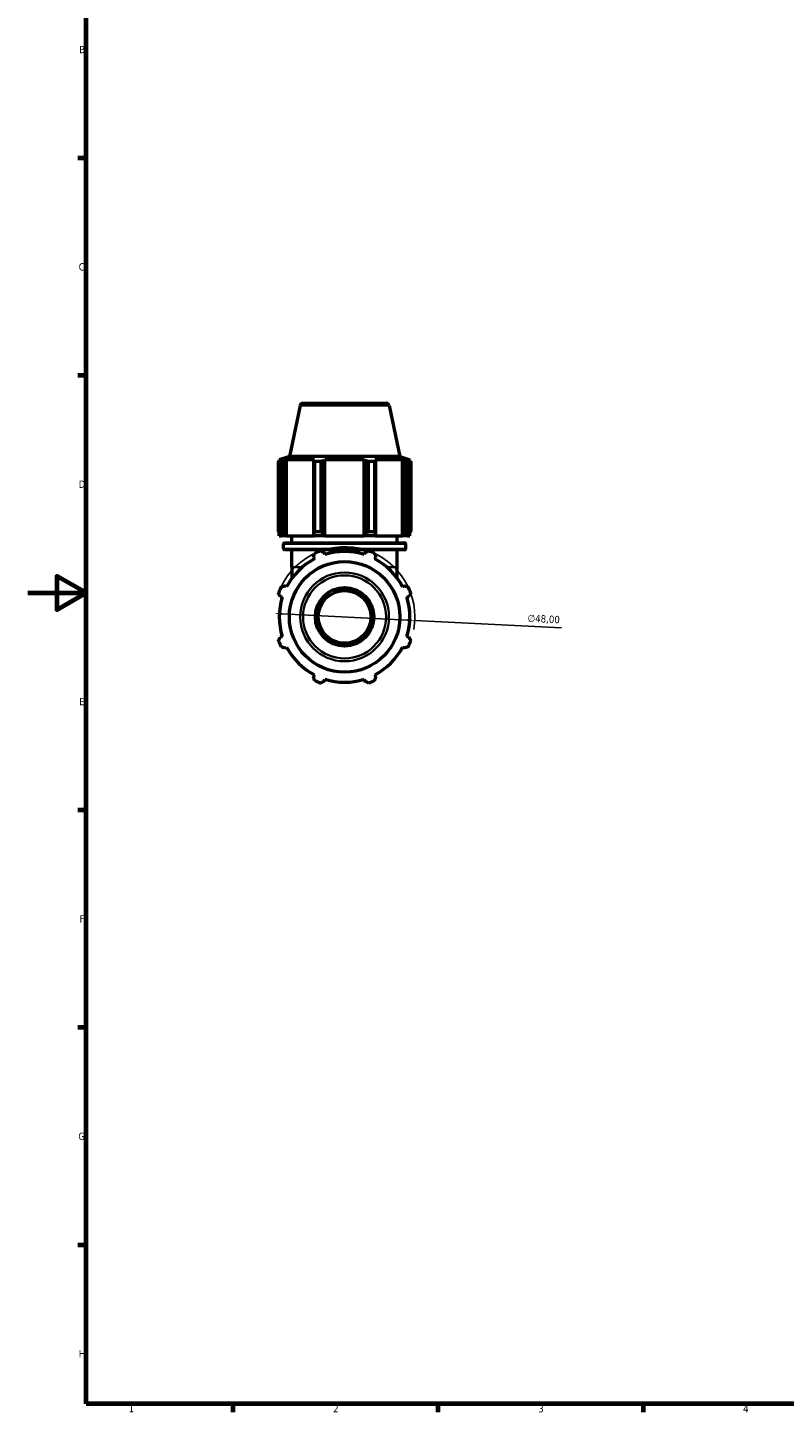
# Model space of a CAD drawing. Header units: millimetres. Extents: x 0 to 914, y 0 to 980.
# Tile 1 of 6: x 0 to 259, y 17 to 490. Entities that reach past the tile are written whole.
import ezdxf

# ---------------------------------------------------------------- set-up
doc = ezdxf.new("R2010")
doc.units = ezdxf.units.MM
for name, color, linetype, lineweight in [('Border (ISO)', 7, 'Continuous', 70), ('Dimension (ISO)', 7, 'Continuous', 25), ('Visible (ISO)', 7, 'Continuous', 50), ('Visible Narrow (ISO)', 7, 'Continuous', 35)]:
    doc.layers.add(name, color=color, linetype=linetype, lineweight=lineweight)
doc.styles.add('Note Text (ISO)', font='tahoma.ttf')
doc.dimstyles.new('Default (ISO)', dxfattribs={"dimtxt": 2.5, "dimasz": 2.5, "dimexe": 3.175, "dimexo": 0, "dimgap": 0.762, "dimtad": 1, "dimrnd": 1e-08, "dimzin": 0, "dimtxsty": 'Note Text (ISO)', "dimcen": 0.09, "dimdle": 10, "dimclrd": 256, "dimclre": 256, "dimclrt": 232, "dimazin": 0, "dimtfac": 1.40208, "dimtmove": 0, "dimatfit": 3, "dimfxl": 1, "dimtolj": 1, "dimtzin": 0, "dimlwd": -1, "dimlwe": -1, "dimarcsym": 0})

# ---------------------------------------------------------------- blocks, each defined once
blk = doc.blocks.new('Borders Default Border')
at = {"layer": 'Border (ISO)'}
for p, q in [((20, 445.5), (17.1, 445.5)), ((20, 371.25), (17.1, 371.25)), ((20, 222.75), (17.1, 222.75)), ((20, 148.5), (17.1, 148.5)), ((20, 74.25), (17.1, 74.25)), ((70.08, 20), (70.08, 17.1)), ((140.17, 20), (140.17, 17.1)), ((210.25, 20), (210.25, 17.1))]:
    blk.add_line(p, q, dxfattribs=at)
at = {"layer": 'Border (ISO)', "flags": 128}
for points in [[(20, 20), (20, 574), (821, 574), (821, 20), (20, 20)], [(0, 297), (20, 297), (10, 302.77), (10, 291.23), (20, 297)]]:
    blk.add_lwpolyline(points, dxfattribs=at)
at = {"layer": 'Border (ISO)', "color": 232, "true_color": 0xca0064, "char_height": 2.5, "attachment_point": 7, "style": 'Note Text (ISO)'}
for s, insert in [('B', (17.59, 481.37)), ('C', (17.43, 407.08)), ('D', (17.43, 332.88)), ('E', (17.64, 258.63)), ('F', (17.7, 184.38)), ('G', (17.31, 110.08)), ('H', (17.44, 35.88)), ('1', (34.48, 17.1)), ('2', (104.37, 17.1)), ('3', (174.43, 17.05)), ('4', (244.42, 17.1))]:
    blk.add_mtext(s, dxfattribs=dict(at, insert=insert))
blk = doc.blocks.new('*D10')
at = {"layer": 'Defpoints', "color": 0, "transparency": 16777216}
for p in [(84.31, 290.01), (132.25, 287.61)]:
    blk.add_point(p, dxfattribs=at)
at = {"layer": 'Dimension (ISO)', "transparency": 16777216}
for p, q in [((86.81, 289.88), (129.75, 287.73)), ((132.25, 287.61), (182.43, 285.1))]:
    blk.add_line(p, q, dxfattribs=at)
blk.add_arc((108.28, 288.81), 24, 349.5586, 154.792, dxfattribs=at)
for points in [[(86.83, 290.3), (86.79, 289.47), (84.31, 290.01)], [(129.77, 288.15), (129.73, 287.32), (132.25, 287.61)]]:
    blk.add_solid(points, dxfattribs=at)
at = {"layer": 'Dimension (ISO)', "color": 232, "true_color": 0xca0064, "transparency": 16777216, "insert": (170.89, 289.66), "char_height": 2.5, "attachment_point": 1, "rotation": 357.1383, "style": 'Note Text (ISO)'}
blk.add_mtext('\\A1;∅48,00', dxfattribs=at)

msp = doc.modelspace()

# ---------------------------------------------------------------- linework, layer by layer
at = {"layer": 'Visible (ISO)'}
for p, q in [((93.111, 361.016), (89.4, 343.558)), ((94.089, 361.808), (122.47, 361.808)), ((123.448, 361.016), (127.159, 343.558)), ((85.697, 317.988), (85.697, 341.894)), ((86.565, 341.894), (85.697, 341.894)), ((89.4, 343.558), (85.959, 342.44)), ((86.992, 342.44), (85.959, 342.44)), ((85.959, 342.03), (85.959, 342.44)), ((86.992, 342.44), (86.306, 342.206)), ((86.565, 341.894), (86.565, 317.988)), ((87.843, 342.206), (88.481, 342.44)), ((87.843, 317.028), (87.843, 342.206)), ((97.973, 342.44), (88.481, 342.44)), ((88.481, 316.548), (88.481, 342.44)), ((127.159, 343.558), (89.4, 343.558)), ((97.973, 342.44), (97.641, 342.206)), ((97.641, 342.206), (97.641, 317.028)), ((98.058, 317.988), (98.058, 341.894)), ((100.153, 341.894), (98.058, 341.894)), ((100.153, 341.894), (100.153, 317.988)), ((101.351, 342.206), (101.568, 342.44)), ((101.351, 317.028), (101.351, 342.206)), ((114.991, 342.44), (101.568, 342.44)), ((101.568, 316.548), (101.568, 342.44)), ((114.991, 342.44), (115.208, 342.206)), ((114.991, 316.548), (114.991, 342.44)), ((115.208, 342.206), (115.208, 317.028)), ((116.406, 317.988), (116.406, 341.894)), ((118.501, 341.894), (116.406, 341.894)), ((118.501, 341.894), (118.501, 317.988)), ((118.918, 342.206), (118.586, 342.44)), ((128.077, 342.44), (118.586, 342.44)), ((118.918, 317.028), (118.918, 342.206)), ((127.159, 343.558), (130.599, 342.44)), ((128.077, 342.44), (128.716, 342.206)), ((128.077, 316.548), (128.077, 342.44)), ((128.716, 342.206), (128.716, 317.028)), ((130.253, 342.206), (129.566, 342.44)), ((130.599, 342.44), (129.566, 342.44)), ((129.994, 317.988), (129.994, 341.894)), ((130.862, 341.894), (129.994, 341.894)), ((130.599, 342.03), (130.599, 342.44)), ((130.862, 341.894), (130.862, 317.988)), ((85.697, 317.988), (86.565, 317.988)), ((85.959, 316.548), (85.959, 317.57)), ((86.306, 317.028), (86.764, 316.548)), ((88.268, 316.548), (87.843, 317.028)), ((97.641, 317.028), (97.862, 316.548)), ((98.058, 317.988), (100.153, 317.988)), ((101.495, 316.548), (101.351, 317.028)), ((115.208, 317.028), (115.063, 316.548)), ((116.406, 317.988), (118.501, 317.988)), ((118.696, 316.548), (118.918, 317.028)), ((128.716, 317.028), (128.29, 316.548)), ((129.795, 316.548), (130.253, 317.028)), ((129.994, 317.988), (130.862, 317.988)), ((130.599, 316.548), (130.599, 317.57)), ((85.959, 316.548), (86.764, 316.548)), ((88.268, 316.548), (86.764, 316.548)), ((87.399, 312.081), (87.399, 313.715)), ((87.799, 314.115), (128.759, 314.115)), ((88.481, 316.548), (88.268, 316.548)), ((88.481, 316.548), (97.862, 316.548)), ((90.279, 314.115), (90.279, 316.548)), ((101.495, 316.548), (97.862, 316.548)), ((101.568, 316.548), (101.495, 316.548)), ((101.568, 316.548), (114.991, 316.548)), ((115.063, 316.548), (114.991, 316.548)), ((118.696, 316.548), (115.063, 316.548)), ((118.696, 316.548), (128.077, 316.548)), ((126.279, 314.115), (126.279, 316.548)), ((128.29, 316.548), (128.077, 316.548)), ((129.795, 316.548), (128.29, 316.548)), ((129.159, 312.081), (129.159, 313.715)), ((129.795, 316.548), (130.599, 316.548)), ((128.759, 311.681), (87.799, 311.681)), ((90.279, 305.808), (90.279, 311.681)), ((97.641, 309.245), (97.973, 308.606)), ((101.568, 310.095), (101.351, 310.782)), ((115.208, 310.782), (114.991, 310.095)), ((118.586, 308.606), (118.918, 309.245)), ((126.279, 305.808), (126.279, 311.681)), ((90.279, 305.808), (90.279, 302.006)), ((126.279, 302.006), (126.279, 305.808)), ((88.481, 299.114), (87.843, 299.447)), ((128.716, 299.447), (128.077, 299.114)), ((86.306, 295.736), (86.992, 295.52)), ((129.566, 295.52), (130.253, 295.736)), ((86.992, 282.096), (86.306, 281.88)), ((130.253, 281.88), (129.566, 282.096)), ((87.843, 278.169), (88.481, 278.502)), ((128.077, 278.502), (128.716, 278.169)), ((97.973, 269.01), (97.641, 268.371)), ((101.351, 266.834), (101.568, 267.521)), ((114.991, 267.521), (115.208, 266.834)), ((118.918, 268.371), (118.586, 269.01))]:
    msp.add_line(p, q, dxfattribs=at)
for radius in [18.879, 10, 9]:
    msp.add_circle((108.279, 288.808), radius, dxfattribs=at)
for centre, radius, start, end in [((94.089, 360.808), 1, 90, 168), ((122.47, 360.808), 1, 12, 90), ((87.799, 313.715), 0.4, 90, 180), ((128.759, 313.715), 0.4, 0, 90), ((87.799, 312.081), 0.4, 180, 270), ((108.279, 288.808), 22.32, 117.5, 152.5), ((108.279, 288.808), 24, 109.79198, 115.20802), ((108.279, 288.808), 22.32, 72.5, 107.5), ((108.279, 288.808), 24, 64.79198, 70.20802), ((108.279, 288.808), 22.32, 27.5, 62.5), ((128.759, 312.081), 0.4, 270, 0), ((108.279, 288.808), 24, 154.79198, 160.20802), ((108.279, 288.808), 24, 19.79198, 25.20802), ((108.279, 288.808), 22.32, 162.5, 197.5), ((108.279, 288.808), 22.32, 342.5, 17.5), ((108.279, 288.808), 24, 199.79198, 205.20802), ((108.279, 288.808), 24, 334.79198, 340.20802), ((108.279, 288.808), 22.32, 207.5, 242.5), ((108.279, 288.808), 22.32, 297.5, 332.5), ((108.279, 288.808), 24, 244.79198, 250.20802), ((108.279, 288.808), 22.32, 252.5, 287.5), ((108.279, 288.808), 24, 289.79198, 295.20802)]:
    msp.add_arc(centre, radius, start, end, dxfattribs=at)
for points, weights in [([(85.697, 341.894), (86.008, 342.056), (86.306, 342.206)], [1, 1.00277014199, 1.00472710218]), ([(87.843, 342.206), (87.217, 342.056), (86.565, 341.894)], [1.00472710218, 1.00277014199, 1]), ([(98.058, 341.894), (97.845, 342.056), (97.641, 342.206)], [1, 1.00277014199, 1.00472710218]), ([(101.351, 342.206), (100.764, 342.056), (100.153, 341.894)], [1.00472710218, 1.00277014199, 1]), ([(116.406, 341.894), (115.795, 342.056), (115.208, 342.206)], [1, 1.00277014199, 1.00472710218]), ([(118.918, 342.206), (118.714, 342.056), (118.501, 341.894)], [1.00472710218, 1.00277014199, 1]), ([(129.994, 341.894), (129.342, 342.056), (128.716, 342.206)], [1, 1.00277014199, 1.00472710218]), ([(130.253, 342.206), (130.551, 342.056), (130.862, 341.894)], [1.00472710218, 1.00277014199, 1]), ([(85.697, 317.988), (86.008, 317.489), (86.306, 317.028)], [1.01771950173, 1.01252703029, 1.00653871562]), ([(87.843, 317.028), (87.217, 317.489), (86.565, 317.988)], [1.00653871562, 1.01252703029, 1.01771950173]), ([(98.058, 317.988), (97.845, 317.489), (97.641, 317.028)], [1.01771950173, 1.01252703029, 1.00653871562]), ([(101.351, 317.028), (100.764, 317.489), (100.153, 317.988)], [1.00653871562, 1.01252703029, 1.01771950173]), ([(116.406, 317.988), (115.795, 317.489), (115.208, 317.028)], [1.01771950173, 1.01252703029, 1.00653871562]), ([(118.918, 317.028), (118.714, 317.489), (118.501, 317.988)], [1.00653871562, 1.01252703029, 1.01771950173]), ([(129.994, 317.988), (129.342, 317.489), (128.716, 317.028)], [1.01771950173, 1.01252703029, 1.00653871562]), ([(130.253, 317.028), (130.551, 317.489), (130.862, 317.988)], [1.00653871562, 1.01252703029, 1.01771950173]), ([(97.641, 309.245), (97.845, 309.871), (98.058, 310.523)], [1.00472710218, 1.00277014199, 1]), ([(100.153, 311.39), (100.764, 311.08), (101.351, 310.782)], [1, 1.00277014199, 1.00472710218]), ([(115.208, 310.782), (115.795, 311.08), (116.406, 311.39)], [1.00472710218, 1.00277014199, 1]), ([(118.501, 310.523), (118.714, 309.871), (118.918, 309.245)], [1, 1.00277014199, 1.00472710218]), ([(86.565, 299.03), (87.217, 299.243), (87.843, 299.447)], [1, 1.00277014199, 1.00472710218]), ([(128.716, 299.447), (129.342, 299.243), (129.994, 299.03)], [1.00472710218, 1.00277014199, 1]), ([(86.306, 295.736), (86.008, 296.323), (85.697, 296.935)], [1.00472710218, 1.00277014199, 1]), ([(130.862, 296.935), (130.551, 296.323), (130.253, 295.736)], [1, 1.00277014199, 1.00472710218]), ([(85.697, 280.682), (86.008, 281.293), (86.306, 281.88)], [1, 1.00277014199, 1.00472710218]), ([(130.253, 281.88), (130.551, 281.293), (130.862, 280.682)], [1.00472710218, 1.00277014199, 1]), ([(87.843, 278.169), (87.217, 278.374), (86.565, 278.586)], [1.00472710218, 1.00277014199, 1]), ([(129.994, 278.586), (129.342, 278.374), (128.716, 278.169)], [1, 1.00277014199, 1.00472710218]), ([(98.058, 267.094), (97.845, 267.746), (97.641, 268.371)], [1, 1.00277014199, 1.00472710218]), ([(101.351, 266.834), (100.764, 266.536), (100.153, 266.226)], [1.00472710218, 1.00277014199, 1]), ([(116.406, 266.226), (115.795, 266.536), (115.208, 266.834)], [1, 1.00277014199, 1.00472710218]), ([(118.918, 268.371), (118.714, 267.746), (118.501, 267.094)], [1.00472710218, 1.00277014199, 1])]:
    msp.add_rational_spline(points, weights, degree=2, dxfattribs=at)
at = {"layer": 'Visible Narrow (ISO)'}
for p, q in [((123.261, 361.016), (93.298, 361.016)), ((128.902, 313.715), (87.656, 313.715)), ((87.656, 312.081), (128.902, 312.081)), ((93.482, 305.808), (90.289, 305.808)), ((126.27, 305.808), (123.077, 305.808))]:
    msp.add_line(p, q, dxfattribs=at)
for radius in [15.168, 14.19]:
    msp.add_circle((108.279, 288.808), radius, dxfattribs=at)

# ---------------------------------------------------------------- block references
msp.add_blockref('Borders Default Border', (0, 0))

# ---------------------------------------------------------------- dimensions: what is measured, and where the dimension line sits
at = {"layer": 'Dimension (ISO)'}
dim = msp.add_diameter_dim_2p(p1=(84.309, 290.006), p2=(132.249, 287.61), dimstyle='Default (ISO)', override={"dimdec": 2, "dimlfac": 1, "dimtp": 0, "dimtm": 0, "dimtdec": 2, "dimatfit": 2}, dxfattribs=at)
dim.commit()
dim.dimension.update_dxf_attribs({"geometry": '*D10', "text_midpoint": (176.178, 285.414), "dimtype": 163})

doc.saveas('drawing.dxf')
